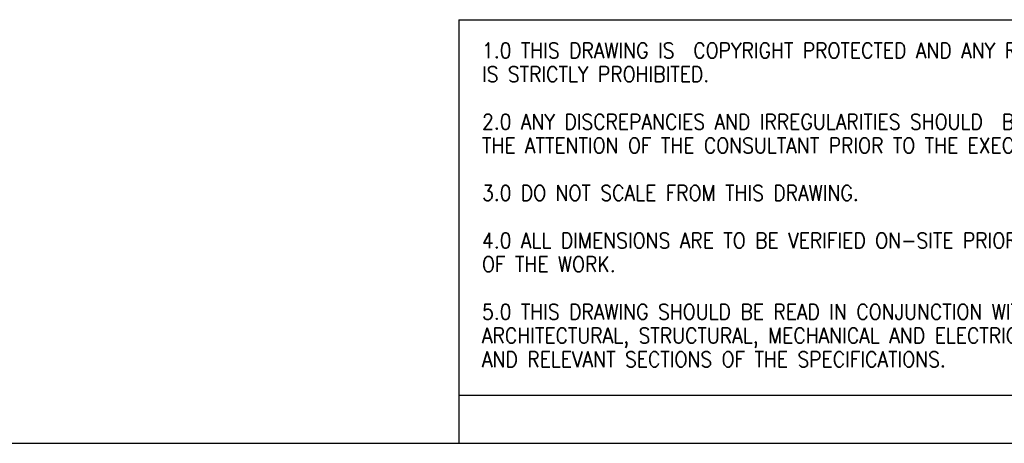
# Model space of a CAD drawing. Header units: millimetres. Extents: x 69 to 6219, y 73 to 4378.
# Tile 3 of 6: x 3247 to 4784, y 73 to 734. Entities that reach past the tile are written whole.
import ezdxf

# ---------------------------------------------------------------- set-up
doc = ezdxf.new("R2010")
doc.units = ezdxf.units.MM
doc.header["$LTSCALE"] = 15
doc.linetypes.add('SLD-Solido', pattern=[0])
doc.layers.add('NOTE', color=3, linetype='SLD-Solido')
doc.layers.add('SCHIZZI', color=9, linetype='Continuous')
doc.styles.add('SLDTEXTSTYLE1', font='romans__.ttf', dxfattribs={"width": 0.893})

msp = doc.modelspace()

# ---------------------------------------------------------------- linework, layer by layer
at = {"layer": 'SCHIZZI', "color": 7}
for p, q in [((3932.4, 733.52), (3932.4, 148.15)), ((3932.4, 733.52), (6219.02, 733.52)), ((3932.4, 148.15), (3932.4, 73.15)), ((3932.4, 148.15), (6219.05, 148.15)), ((69.06, 73.15), (6219.06, 73.15))]:
    msp.add_line(p, q, dxfattribs=at)

# ---------------------------------------------------------------- texts
at = {"layer": 'NOTE', "color": 7, "char_height": 24, "attachment_point": 1, "style": 'SLDTEXTSTYLE1'}
for s, insert in [('1.0 THIS DRAWING IS  COPYRIGHT PROTECTED AND ANY REPRODUCTION', (3968.57, 697.62)), ('IS STRICTLY PROHIBITED.', (3968.57, 660.58)), ('2.0 ANY DISCREPANCIES AND IRREGULARITIES SHOULD  BE BROUGHT TO ', (3968.57, 586.49)), ('THE ATTENTION OF THE CONSULTANT PRIOR TO THE EXECUTION OF THE WORK.', (3968.57, 549.45)), ('3.0 DO NOT SCALE FROM THIS DRAWING.', (3968.57, 475.37)), ('4.0 ALL DIMENSIONS ARE TO BE VERIFIED ON-SITE PRIOR TO THE EXECUTION ', (3968.57, 401.28)), ('OF THE WORK.', (3968.57, 364.24)), ('5.0 THIS DRAWING SHOULD BE READ IN CONJUNCTION WITH OTHER RELEVANT ', (3968.57, 290.16)), ('ARCHITECTURAL, STRUCTURAL, MECHANICAL AND ELECTRICAL DRAWINGS ', (3968.57, 253.12)), ('AND RELEVANT SECTIONS OF THE SPECIFICATIONS.', (3968.57, 216.08))]:
    msp.add_mtext(s, dxfattribs=dict(at, insert=insert))

doc.saveas('drawing.dxf')
